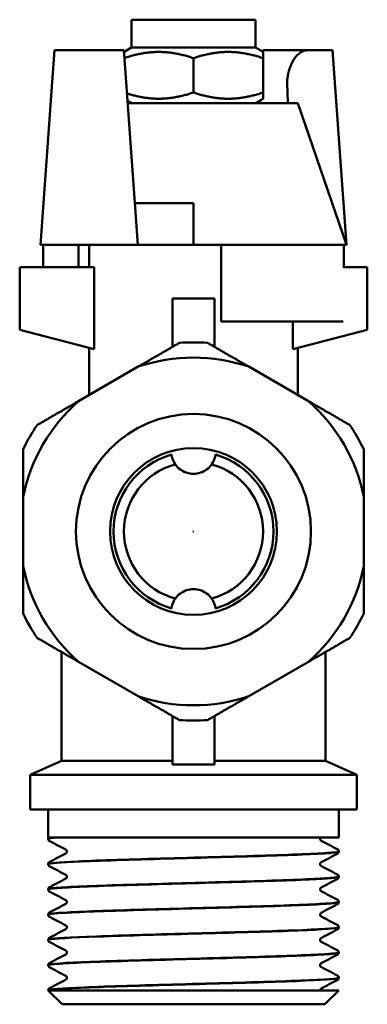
# Model space of a CAD drawing. Header units: millimetres. Extents: x 38 to 191, y 80 to 255.
# Tile 9 of 9: x 157 to 182, y 184 to 255. Entities that reach past the tile are written whole.
import ezdxf

# ---------------------------------------------------------------- set-up
doc = ezdxf.new("R2010")
doc.units = ezdxf.units.MM
doc.layers.add('Видимый контур (ГОСТ)', color=7, linetype='Continuous', lineweight=50)

msp = doc.modelspace()

# ---------------------------------------------------------------- linework, layer by layer
at = {"layer": 'Видимый контур (ГОСТ)'}
for p, q in [((164.59, 254.658), (173.49, 254.658)), ((164.59, 252.658), (164.59, 254.658)), ((173.49, 252.658), (173.49, 254.658)), ((158.877, 250.176), (159.041, 252.458)), ((164.04, 252.458), (159.041, 252.458)), ((164.04, 252.458), (164.203, 250.176)), ((164.59, 252.658), (164.049, 252.345)), ((164.59, 252.658), (173.49, 252.658)), ((173.49, 252.658), (174.04, 252.341)), ((174.04, 252.458), (174.032, 252.343)), ((177.238, 252.458), (174.04, 252.458)), ((174.04, 252.341), (174.04, 251.894)), ((177.238, 252.458), (179.04, 252.458)), ((180.04, 238.468), (179.04, 252.458)), ((169.04, 249.422), (169.04, 251.894)), ((174.04, 249.422), (174.04, 251.894)), ((158.041, 238.468), (158.877, 250.176)), ((164.203, 250.176), (165.04, 238.458)), ((174.04, 249.422), (174.04, 248.976)), ((164.59, 248.658), (164.3, 248.826)), ((167.303, 248.658), (164.312, 248.658)), ((167.303, 248.658), (176.54, 248.658)), ((173.49, 248.658), (174.04, 248.976)), ((173.769, 248.658), (173.781, 248.826)), ((175.826, 248.658), (176.133, 248.658)), ((176.133, 248.658), (176.133, 248.658)), ((176.133, 248.658), (176.133, 248.658)), ((176.54, 248.658), (180.04, 238.458)), ((167.04, 241.458), (164.826, 241.458)), ((167.04, 241.458), (169.04, 241.458)), ((169.04, 238.458), (169.04, 241.458)), ((158.041, 238.458), (158.04, 238.458)), ((158.041, 238.458), (158.04, 238.458)), ((158.041, 238.458), (158.041, 238.468)), ((158.041, 238.458), (165.04, 238.458)), ((158.224, 238.458), (158.224, 236.858)), ((160.779, 238.458), (160.779, 236.858)), ((161.54, 236.858), (161.54, 238.458)), ((165.04, 238.458), (167.04, 238.458)), ((169.04, 238.458), (167.04, 238.458)), ((171.04, 238.458), (169.04, 238.458)), ((171.04, 238.458), (171.04, 232.958)), ((179.857, 238.458), (171.04, 238.458)), ((179.857, 238.458), (179.857, 236.858)), ((180.04, 238.458), (179.857, 238.458)), ((180.04, 238.468), (180.037, 238.468)), ((180.04, 238.459), (180.04, 238.468)), ((161.885, 236.858), (156.54, 236.858)), ((156.54, 236.858), (156.54, 232.358)), ((161.885, 230.958), (161.885, 236.858)), ((161.886, 236.858), (161.885, 236.858)), ((161.886, 236.858), (161.886, 230.958)), ((181.54, 236.858), (179.808, 236.858)), ((181.54, 232.358), (181.54, 236.858)), ((170.54, 234.608), (167.54, 234.608)), ((167.54, 233.408), (167.54, 234.608)), ((170.54, 234.608), (170.54, 233.408)), ((167.54, 233.408), (167.54, 231.137)), ((170.54, 231.137), (170.54, 233.408)), ((171.04, 232.958), (179.808, 232.958)), ((176.195, 230.958), (176.195, 232.958)), ((156.54, 232.358), (161.885, 230.958)), ((176.195, 230.958), (181.54, 232.358)), ((161.54, 227.673), (161.54, 231.048)), ((161.885, 230.958), (161.886, 230.958)), ((176.54, 227.673), (176.54, 231.048)), ((160.761, 227.223), (165.07, 229.711)), ((173.011, 229.711), (177.32, 227.223)), ((156.79, 215.371), (156.79, 220.346)), ((181.29, 220.346), (181.29, 215.371)), ((159.54, 201.358), (159.54, 209.198)), ((178.54, 201.358), (178.54, 209.198)), ((165.07, 206.006), (160.761, 208.493)), ((177.32, 208.493), (173.011, 206.006)), ((167.54, 204.579), (167.54, 202.308)), ((170.54, 202.308), (170.54, 204.579)), ((167.54, 201.108), (167.54, 202.308)), ((170.54, 202.308), (170.54, 201.108)), ((159.54, 201.358), (157.29, 200.358)), ((167.54, 201.358), (159.54, 201.358)), ((167.54, 201.108), (170.54, 201.108)), ((178.54, 201.358), (170.54, 201.358)), ((178.54, 201.358), (180.79, 200.358)), ((180.79, 200.358), (157.29, 200.358)), ((157.29, 197.858), (157.29, 200.358)), ((180.79, 197.858), (180.79, 200.358)), ((180.79, 197.858), (157.29, 197.858)), ((158.59, 195.858), (158.59, 197.858)), ((179.49, 195.858), (179.49, 197.858)), ((179.49, 195.858), (158.59, 195.858)), ((158.59, 195.764), (158.59, 195.747)), ((159.139, 195.858), (159.353, 195.858)), ((179.49, 194.856), (179.49, 194.839)), ((158.59, 193.948), (158.59, 193.931)), ((179.49, 193.04), (179.49, 193.023)), ((158.59, 192.132), (158.59, 192.115)), ((179.49, 191.224), (179.49, 191.207)), ((158.59, 190.316), (158.59, 190.299)), ((179.49, 189.408), (179.49, 189.391)), ((158.59, 188.5), (158.59, 188.483)), ((179.49, 187.592), (179.49, 187.575)), ((158.59, 186.684), (158.59, 186.667)), ((179.49, 185.776), (179.49, 185.759)), ((158.59, 184.868), (158.59, 184.858)), ((179.49, 184.858), (158.59, 184.858)), ((159.59, 183.858), (158.59, 184.858)), ((158.59, 184.858), (158.594, 184.858)), ((178.145, 184.859), (178.145, 184.858)), ((178.49, 183.858), (179.49, 184.858)), ((178.49, 183.858), (159.59, 183.858))]:
    msp.add_line(p, q, dxfattribs=at)
for radius in [8.45, 6, 0.00512]:
    msp.add_circle((169.04, 217.858), radius, dxfattribs=at)
for radius, start, end in [(13.6, 85.74511, 94.25489), (12.5, 71.47834, 108.52166), (12.5, 131.47834, 168.52166), (12.5, 11.47834, 48.52166), (13.6, 145.74511, 154.25489), (13.6, 25.74511, 34.25489), (5.75, 105.99506, 254.00494), (5.75, 285.99506, 74.00494), (5, 105.14651, 254.85349), (5, 285.14651, 74.85349), (12.5, 191.47834, 228.52166), (12.5, 311.47834, 348.52166), (13.6, 205.74511, 214.25489), (13.6, 325.74511, 334.25489), (12.5, 251.47834, 288.52166), (13.6, 265.74511, 274.25489)]:
    msp.add_arc((169.04, 217.858), radius, start, end, dxfattribs=at)
for points, weights in [([(169.04, 251.894), (166.555, 252.723), (164.08, 251.907)], [1, 1.1536440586, 1.00209852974]), ([(174.04, 251.894), (171.54, 252.728), (169.04, 251.894)], [1, 1.15470053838, 1]), ([(164.262, 249.351), (166.626, 248.617), (169.04, 249.422)], [1.01162029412, 1.14865406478, 1]), ([(169.04, 249.422), (171.54, 248.589), (174.04, 249.422)], [1, 1.15470053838, 1]), ([(165.07, 229.711), (166.488, 230.53), (168.031, 231.421)], [1, 1.02165282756, 1.02585346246]), ([(170.05, 231.421), (171.593, 230.53), (173.011, 229.711)], [1.02585346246, 1.02165282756, 1]), ([(157.8, 225.513), (159.343, 226.404), (160.761, 227.223)], [1.02585346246, 1.02165282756, 1]), ([(177.32, 227.223), (178.738, 226.404), (180.281, 225.513)], [1, 1.02165282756, 1.02585346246]), ([(156.79, 220.346), (156.79, 221.984), (156.79, 223.766)], [1, 1.02165282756, 1.02585346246]), ([(181.29, 223.766), (181.29, 221.984), (181.29, 220.346)], [1.02585346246, 1.02165282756, 1]), ([(156.79, 211.951), (156.79, 213.733), (156.79, 215.371)], [1.02585346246, 1.02165282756, 1]), ([(181.29, 215.371), (181.29, 213.733), (181.29, 211.951)], [1, 1.02165282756, 1.02585346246]), ([(160.761, 208.493), (159.343, 209.312), (157.8, 210.203)], [1, 1.02165282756, 1.02585346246]), ([(180.281, 210.203), (178.738, 209.312), (177.32, 208.493)], [1.02585346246, 1.02165282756, 1]), ([(168.031, 204.296), (166.488, 205.187), (165.07, 206.006)], [1.02585346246, 1.02165282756, 1]), ([(173.011, 206.006), (171.593, 205.187), (170.05, 204.296)], [1, 1.02165282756, 1.02585346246])]:
    msp.add_rational_spline(points, weights, degree=2, dxfattribs=at)
for points, knots in [([(175.782, 249.958), (175.776, 250.124), (175.782, 250.29), (175.83, 250.738), (175.894, 251.007), (176.084, 251.518), (176.213, 251.748), (176.521, 252.141), (176.701, 252.29), (177.003, 252.43), (177.122, 252.458), (177.238, 252.458)], [0.8404082, 0.8404082, 0.8404082, 0.8404082, 0.8906397, 0.8906397, 0.9791845, 0.9791845, 1.0766662, 1.0766662, 1.1860617, 1.1860617, 1.2579213, 1.2579213, 1.2579213, 1.2579213]), ([(167.456, 223.386), (167.467, 223.309), (167.483, 223.235), (167.504, 223.163), (167.55, 223.004), (167.626, 222.84), (167.831, 222.546), (167.96, 222.416), (168.224, 222.224), (168.377, 222.142), (168.704, 222.035), (168.878, 222.008), (169.203, 222.008), (169.377, 222.035), (169.704, 222.142), (169.857, 222.224), (170.121, 222.416), (170.25, 222.546), (170.455, 222.84), (170.531, 223.004), (170.598, 223.235), (170.614, 223.309), (170.625, 223.386)], [-0.0238405, -0.0238405, -0.0238405, -0.0238405, 0, 0, 0, 0.0528306, 0.0528306, 0.1056613, 0.1056613, 0.1544357, 0.1544357, 0.2032101, 0.2032101, 0.2519846, 0.2519846, 0.300759, 0.300759, 0.3535897, 0.3535897, 0.4064203, 0.4064203, 0.4302608, 0.4302608, 0.4302608, 0.4302608]), ([(170.625, 212.331), (170.614, 212.407), (170.598, 212.482), (170.577, 212.554), (170.531, 212.712), (170.455, 212.877), (170.25, 213.17), (170.121, 213.3), (169.857, 213.493), (169.704, 213.574), (169.377, 213.682), (169.203, 213.708), (168.878, 213.708), (168.704, 213.682), (168.377, 213.574), (168.224, 213.493), (167.96, 213.3), (167.831, 213.17), (167.626, 212.877), (167.55, 212.712), (167.483, 212.482), (167.467, 212.407), (167.456, 212.331)], [-0.0238405, -0.0238405, -0.0238405, -0.0238405, 0, 0, 0, 0.0528306, 0.0528306, 0.1056613, 0.1056613, 0.1544357, 0.1544357, 0.2032101, 0.2032101, 0.2519846, 0.2519846, 0.300759, 0.300759, 0.3535897, 0.3535897, 0.4064203, 0.4064203, 0.4302608, 0.4302608, 0.4302608, 0.4302608]), ([(158.697, 195.588), (158.682, 195.596), (158.664, 195.606), (158.631, 195.64), (158.619, 195.655), (158.599, 195.695), (158.592, 195.72), (158.59, 195.747)], [0, 0, 0, 0, 0.02822066, 0.02822066, 0.04289582, 0.04289582, 0.05809548, 0.05809548, 0.05809548, 0.05809548]), ([(178.183, 195.858), (178.174, 195.849), (178.165, 195.835), (178.15, 195.8), (178.145, 195.778), (178.145, 195.756)], [0, 0, 0, 0, 0.01327764, 0.01327764, 0.0269759, 0.0269759, 0.0269759, 0.0269759]), ([(178.145, 195.756), (178.145, 195.72), (178.159, 195.686), (178.185, 195.648), (178.197, 195.638), (178.213, 195.626), (178.217, 195.624), (178.22, 195.622)], [0, 0, 0, 0, 0.0219886, 0.0219886, 0.04094287, 0.04094287, 0.05822789, 0.05822789, 0.05822789, 0.05822789]), ([(158.591, 193.931), (158.593, 193.997), (159.433, 194.063), (160.941, 194.129), (162.592, 194.201), (165.027, 194.273), (167.616, 194.346), (170.196, 194.418), (172.902, 194.49), (175.035, 194.562), (177.162, 194.634), (178.699, 194.705), (179.251, 194.777), (179.41, 194.798), (179.487, 194.819), (179.485, 194.839)], [31.414695, 31.414695, 31.414695, 31.414695, 32.099827, 32.099827, 32.099827, 32.849981, 32.849981, 32.849981, 33.597639, 33.597639, 33.597639, 34.343154, 34.343154, 34.343154, 34.557519, 34.557519, 34.557519, 34.557519]), ([(179.484, 194.857), (179.487, 194.831), (179.372, 194.806), (179.135, 194.781), (178.464, 194.709), (176.822, 194.637), (174.629, 194.565), (172.436, 194.493), (169.716, 194.422), (167.164, 194.35), (164.612, 194.278), (162.255, 194.206), (160.694, 194.135), (159.341, 194.073), (158.598, 194.01), (158.592, 193.948)], [-40.841936, -40.841936, -40.841936, -40.841936, -40.579141, -40.579141, -40.579141, -39.834128, -39.834128, -39.834128, -39.089347, -39.089347, -39.089347, -38.344792, -38.344792, -38.344792, -37.699112, -37.699112, -37.699112, -37.699112]), ([(159.936, 194.848), (159.936, 194.883), (159.922, 194.917), (159.896, 194.956), (159.884, 194.966), (159.868, 194.977), (159.864, 194.98), (159.861, 194.981)], [0, 0, 0, 0, 0.0219886, 0.0219886, 0.04094287, 0.04094287, 0.05822789, 0.05822789, 0.05822789, 0.05822789]), ([(159.861, 194.714), (159.865, 194.716), (159.876, 194.721), (159.901, 194.748), (159.912, 194.761), (159.929, 194.798), (159.936, 194.823), (159.936, 194.848)], [0, 0, 0, 0, 0.02814735, 0.02814735, 0.04292595, 0.04292595, 0.05825305, 0.05825305, 0.05825305, 0.05825305]), ([(179.384, 195.015), (179.399, 195.007), (179.417, 194.997), (179.45, 194.964), (179.462, 194.949), (179.482, 194.909), (179.489, 194.883), (179.49, 194.857)], [0, 0, 0, 0, 0.02822066, 0.02822066, 0.04289582, 0.04289582, 0.05809548, 0.05809548, 0.05809548, 0.05809548]), ([(179.49, 194.839), (179.489, 194.802), (179.475, 194.768), (179.444, 194.724), (179.429, 194.71), (179.404, 194.691), (179.394, 194.685), (179.384, 194.68)], [0, 0, 0, 0, 0.02092531, 0.02092531, 0.04042021, 0.04042021, 0.05806634, 0.05806634, 0.05806634, 0.05806634]), ([(158.59, 193.948), (158.592, 193.985), (158.606, 194.019), (158.637, 194.064), (158.652, 194.077), (158.677, 194.096), (158.687, 194.102), (158.697, 194.107)], [0, 0, 0, 0, 0.02092531, 0.02092531, 0.04042021, 0.04042021, 0.05806634, 0.05806634, 0.05806634, 0.05806634]), ([(178.22, 194.073), (178.216, 194.071), (178.205, 194.066), (178.18, 194.039), (178.169, 194.026), (178.152, 193.989), (178.145, 193.965), (178.145, 193.94)], [0, 0, 0, 0, 0.02814735, 0.02814735, 0.04292595, 0.04292595, 0.05825305, 0.05825305, 0.05825305, 0.05825305]), ([(158.697, 193.772), (158.682, 193.78), (158.664, 193.79), (158.631, 193.824), (158.619, 193.839), (158.599, 193.879), (158.592, 193.904), (158.59, 193.931)], [0, 0, 0, 0, 0.02822066, 0.02822066, 0.04289582, 0.04289582, 0.05809548, 0.05809548, 0.05809548, 0.05809548]), ([(178.145, 193.94), (178.145, 193.904), (178.159, 193.87), (178.185, 193.832), (178.197, 193.822), (178.213, 193.81), (178.217, 193.807), (178.22, 193.806)], [0, 0, 0, 0, 0.0219886, 0.0219886, 0.04094287, 0.04094287, 0.05822789, 0.05822789, 0.05822789, 0.05822789]), ([(179.49, 193.04), (179.487, 192.975), (178.669, 192.91), (177.195, 192.845), (175.576, 192.773), (173.182, 192.702), (170.624, 192.63), (168.066, 192.558), (165.368, 192.487), (163.219, 192.415), (161.071, 192.344), (159.491, 192.272), (158.883, 192.201), (158.689, 192.178), (158.594, 192.155), (158.597, 192.132)], [-34.558751, -34.558751, -34.558751, -34.558751, -33.881927, -33.881927, -33.881927, -33.138811, -33.138811, -33.138811, -32.39588, -32.39588, -32.39588, -31.653129, -31.653129, -31.653129, -31.415927, -31.415927, -31.415927, -31.415927]), ([(158.597, 192.115), (158.594, 192.139), (158.703, 192.164), (158.928, 192.189), (159.579, 192.26), (161.197, 192.332), (163.37, 192.403), (165.565, 192.476), (168.304, 192.548), (170.876, 192.62), (173.444, 192.692), (175.82, 192.764), (177.389, 192.837), (178.741, 192.899), (179.482, 192.961), (179.489, 193.023)], [25.131509, 25.131509, 25.131509, 25.131509, 25.387416, 25.387416, 25.387416, 26.129991, 26.129991, 26.129991, 26.880121, 26.880121, 26.880121, 27.62896, 27.62896, 27.62896, 28.274334, 28.274334, 28.274334, 28.274334]), ([(159.936, 193.032), (159.936, 193.067), (159.922, 193.101), (159.896, 193.14), (159.884, 193.149), (159.868, 193.161), (159.864, 193.164), (159.861, 193.165)], [0, 0, 0, 0, 0.0219886, 0.0219886, 0.04094287, 0.04094287, 0.05822789, 0.05822789, 0.05822789, 0.05822789]), ([(159.861, 192.898), (159.865, 192.9), (159.876, 192.905), (159.901, 192.932), (159.912, 192.945), (159.929, 192.982), (159.936, 193.007), (159.936, 193.032)], [0, 0, 0, 0, 0.02814735, 0.02814735, 0.04292595, 0.04292595, 0.05825305, 0.05825305, 0.05825305, 0.05825305]), ([(179.384, 193.199), (179.399, 193.191), (179.417, 193.181), (179.45, 193.148), (179.462, 193.133), (179.482, 193.093), (179.489, 193.067), (179.49, 193.04)], [0, 0, 0, 0, 0.02822066, 0.02822066, 0.04289582, 0.04289582, 0.05809548, 0.05809548, 0.05809548, 0.05809548]), ([(179.49, 193.023), (179.489, 192.986), (179.475, 192.952), (179.444, 192.908), (179.429, 192.894), (179.404, 192.875), (179.394, 192.869), (179.384, 192.864)], [0, 0, 0, 0, 0.02092531, 0.02092531, 0.04042021, 0.04042021, 0.05806634, 0.05806634, 0.05806634, 0.05806634]), ([(158.59, 192.132), (158.592, 192.169), (158.606, 192.203), (158.637, 192.247), (158.652, 192.261), (158.677, 192.28), (158.687, 192.286), (158.697, 192.291)], [0, 0, 0, 0, 0.02092531, 0.02092531, 0.04042021, 0.04042021, 0.05806634, 0.05806634, 0.05806634, 0.05806634]), ([(158.697, 191.956), (158.682, 191.964), (158.664, 191.974), (158.631, 192.007), (158.619, 192.023), (158.599, 192.062), (158.592, 192.088), (158.59, 192.115)], [0, 0, 0, 0, 0.02822066, 0.02822066, 0.04289582, 0.04289582, 0.05809548, 0.05809548, 0.05809548, 0.05809548]), ([(178.22, 192.257), (178.216, 192.255), (178.205, 192.25), (178.18, 192.223), (178.169, 192.21), (178.152, 192.173), (178.145, 192.148), (178.145, 192.124)], [0, 0, 0, 0, 0.02814735, 0.02814735, 0.04292595, 0.04292595, 0.05825305, 0.05825305, 0.05825305, 0.05825305]), ([(178.145, 192.124), (178.145, 192.088), (178.159, 192.054), (178.185, 192.016), (178.197, 192.006), (178.213, 191.994), (178.217, 191.991), (178.22, 191.99)], [0, 0, 0, 0, 0.0219886, 0.0219886, 0.04094287, 0.04094287, 0.05822789, 0.05822789, 0.05822789, 0.05822789]), ([(158.594, 190.299), (158.598, 190.355), (159.196, 190.411), (160.315, 190.467), (161.745, 190.539), (164.013, 190.611), (166.536, 190.683), (169.057, 190.755), (171.808, 190.827), (174.082, 190.898), (176.355, 190.97), (178.13, 191.042), (178.952, 191.114), (179.308, 191.145), (179.484, 191.176), (179.483, 191.207)], [18.848324, 18.848324, 18.848324, 18.848324, 19.432327, 19.432327, 19.432327, 20.178319, 20.178319, 20.178319, 20.923809, 20.923809, 20.923809, 21.668819, 21.668819, 21.668819, 21.991149, 21.991149, 21.991149, 21.991149]), ([(179.482, 191.224), (179.483, 191.187), (179.234, 191.15), (178.734, 191.113), (177.761, 191.041), (175.848, 190.969), (173.49, 190.897), (171.133, 190.825), (168.356, 190.753), (165.874, 190.681), (163.394, 190.609), (161.234, 190.537), (159.951, 190.465), (159.064, 190.415), (158.602, 190.366), (158.597, 190.316)], [-28.275566, -28.275566, -28.275566, -28.275566, -27.891545, -27.891545, -27.891545, -27.143331, -27.143331, -27.143331, -26.395706, -26.395706, -26.395706, -25.648647, -25.648647, -25.648647, -25.132741, -25.132741, -25.132741, -25.132741]), ([(159.936, 191.215), (159.936, 191.251), (159.922, 191.285), (159.896, 191.323), (159.884, 191.333), (159.868, 191.345), (159.864, 191.348), (159.861, 191.349)], [0, 0, 0, 0, 0.0219886, 0.0219886, 0.04094287, 0.04094287, 0.05822789, 0.05822789, 0.05822789, 0.05822789]), ([(159.861, 191.082), (159.865, 191.084), (159.876, 191.089), (159.901, 191.116), (159.912, 191.129), (159.929, 191.166), (159.936, 191.191), (159.936, 191.215)], [0, 0, 0, 0, 0.02814735, 0.02814735, 0.04292595, 0.04292595, 0.05825305, 0.05825305, 0.05825305, 0.05825305]), ([(179.384, 191.383), (179.399, 191.375), (179.417, 191.365), (179.45, 191.332), (179.462, 191.317), (179.482, 191.277), (179.489, 191.251), (179.49, 191.224)], [0, 0, 0, 0, 0.02822066, 0.02822066, 0.04289582, 0.04289582, 0.05809548, 0.05809548, 0.05809548, 0.05809548]), ([(179.49, 191.207), (179.489, 191.17), (179.475, 191.136), (179.444, 191.092), (179.429, 191.078), (179.404, 191.059), (179.394, 191.053), (179.384, 191.048)], [0, 0, 0, 0, 0.02092531, 0.02092531, 0.04042021, 0.04042021, 0.05806634, 0.05806634, 0.05806634, 0.05806634]), ([(158.59, 190.316), (158.592, 190.353), (158.606, 190.387), (158.637, 190.431), (158.652, 190.445), (158.677, 190.464), (158.687, 190.47), (158.697, 190.475)], [0, 0, 0, 0, 0.02092531, 0.02092531, 0.04042021, 0.04042021, 0.05806634, 0.05806634, 0.05806634, 0.05806634]), ([(158.697, 190.14), (158.682, 190.148), (158.664, 190.158), (158.631, 190.191), (158.619, 190.206), (158.599, 190.246), (158.592, 190.272), (158.59, 190.299)], [0, 0, 0, 0, 0.02822066, 0.02822066, 0.04289582, 0.04289582, 0.05809548, 0.05809548, 0.05809548, 0.05809548]), ([(178.22, 190.441), (178.216, 190.439), (178.205, 190.434), (178.18, 190.407), (178.169, 190.394), (178.152, 190.357), (178.145, 190.332), (178.145, 190.307)], [0, 0, 0, 0, 0.02814735, 0.02814735, 0.04292595, 0.04292595, 0.05825305, 0.05825305, 0.05825305, 0.05825305]), ([(178.145, 190.307), (178.145, 190.272), (178.159, 190.238), (178.185, 190.199), (178.197, 190.19), (178.213, 190.178), (178.217, 190.175), (178.22, 190.174)], [0, 0, 0, 0, 0.0219886, 0.0219886, 0.04094287, 0.04094287, 0.05822789, 0.05822789, 0.05822789, 0.05822789]), ([(179.49, 189.408), (179.49, 189.401), (179.482, 189.394), (179.465, 189.388), (179.283, 189.316), (178.099, 189.244), (176.214, 189.173), (174.33, 189.101), (171.766, 189.029), (169.176, 188.958), (166.587, 188.886), (163.997, 188.814), (162.069, 188.743), (160.141, 188.671), (158.892, 188.6), (158.64, 188.528), (158.607, 188.519), (158.591, 188.509), (158.592, 188.5)], [-21.99238, -21.99238, -21.99238, -21.99238, -21.921089, -21.921089, -21.921089, -21.176975, -21.176975, -21.176975, -20.433276, -20.433276, -20.433276, -19.689973, -19.689973, -19.689973, -18.947044, -18.947044, -18.947044, -18.849556, -18.849556, -18.849556, -18.849556]), ([(158.593, 188.482), (158.591, 188.494), (158.613, 188.505), (158.659, 188.516), (158.956, 188.588), (160.247, 188.659), (162.203, 188.731), (164.233, 188.805), (166.96, 188.879), (169.639, 188.953), (172.248, 189.026), (174.785, 189.098), (176.591, 189.17), (178.396, 189.242), (179.453, 189.315), (179.489, 189.387), (179.49, 189.388), (179.49, 189.39), (179.49, 189.391)], [12.565139, 12.565139, 12.565139, 12.565139, 12.681332, 12.681332, 12.681332, 13.423909, 13.423909, 13.423909, 14.194519, 14.194519, 14.194519, 14.944633, 14.944633, 14.944633, 15.694091, 15.694091, 15.694091, 15.707963, 15.707963, 15.707963, 15.707963]), ([(159.936, 189.399), (159.936, 189.435), (159.922, 189.469), (159.896, 189.507), (159.884, 189.517), (159.868, 189.529), (159.864, 189.532), (159.861, 189.533)], [0, 0, 0, 0, 0.0219886, 0.0219886, 0.04094287, 0.04094287, 0.05822789, 0.05822789, 0.05822789, 0.05822789]), ([(159.861, 189.266), (159.865, 189.268), (159.876, 189.273), (159.901, 189.3), (159.912, 189.313), (159.929, 189.35), (159.936, 189.374), (159.936, 189.399)], [0, 0, 0, 0, 0.02814735, 0.02814735, 0.04292595, 0.04292595, 0.05825305, 0.05825305, 0.05825305, 0.05825305]), ([(179.384, 189.567), (179.399, 189.559), (179.417, 189.549), (179.45, 189.515), (179.462, 189.5), (179.482, 189.46), (179.489, 189.435), (179.49, 189.408)], [0, 0, 0, 0, 0.02822066, 0.02822066, 0.04289582, 0.04289582, 0.05809548, 0.05809548, 0.05809548, 0.05809548]), ([(179.49, 189.391), (179.489, 189.354), (179.475, 189.32), (179.444, 189.275), (179.429, 189.262), (179.404, 189.243), (179.394, 189.237), (179.384, 189.232)], [0, 0, 0, 0, 0.02092531, 0.02092531, 0.04042021, 0.04042021, 0.05806634, 0.05806634, 0.05806634, 0.05806634]), ([(158.59, 188.5), (158.592, 188.537), (158.606, 188.571), (158.637, 188.615), (158.652, 188.629), (158.677, 188.648), (158.687, 188.654), (158.697, 188.659)], [0, 0, 0, 0, 0.02092531, 0.02092531, 0.04042021, 0.04042021, 0.05806634, 0.05806634, 0.05806634, 0.05806634]), ([(158.697, 188.324), (158.682, 188.332), (158.664, 188.342), (158.631, 188.375), (158.619, 188.39), (158.599, 188.43), (158.592, 188.456), (158.59, 188.482)], [0, 0, 0, 0, 0.02822066, 0.02822066, 0.04289582, 0.04289582, 0.05809548, 0.05809548, 0.05809548, 0.05809548]), ([(178.22, 188.625), (178.216, 188.623), (178.205, 188.618), (178.18, 188.591), (178.169, 188.578), (178.152, 188.541), (178.145, 188.516), (178.145, 188.491)], [0, 0, 0, 0, 0.02814735, 0.02814735, 0.04292595, 0.04292595, 0.05825305, 0.05825305, 0.05825305, 0.05825305]), ([(178.145, 188.491), (178.145, 188.456), (178.159, 188.422), (178.185, 188.383), (178.197, 188.373), (178.213, 188.362), (178.217, 188.359), (178.22, 188.358)], [0, 0, 0, 0, 0.0219886, 0.0219886, 0.04094287, 0.04094287, 0.05822789, 0.05822789, 0.05822789, 0.05822789]), ([(159.936, 187.583), (159.936, 187.619), (159.922, 187.653), (159.896, 187.691), (159.884, 187.701), (159.868, 187.713), (159.864, 187.715), (159.861, 187.717)], [0, 0, 0, 0, 0.0219886, 0.0219886, 0.04094287, 0.04094287, 0.05822789, 0.05822789, 0.05822789, 0.05822789]), ([(179.384, 187.751), (179.399, 187.743), (179.417, 187.733), (179.45, 187.699), (179.462, 187.684), (179.482, 187.644), (179.489, 187.619), (179.49, 187.592)], [0, 0, 0, 0, 0.02822066, 0.02822066, 0.04289582, 0.04289582, 0.05809548, 0.05809548, 0.05809548, 0.05809548]), ([(158.598, 186.666), (158.599, 186.71), (158.948, 186.753), (159.635, 186.797), (160.764, 186.869), (162.793, 186.94), (165.205, 187.012), (167.615, 187.084), (170.383, 187.155), (172.8, 187.227), (175.217, 187.299), (177.261, 187.37), (178.409, 187.442), (179.117, 187.486), (179.48, 187.531), (179.483, 187.575)], [6.281954, 6.281954, 6.281954, 6.281954, 6.734002, 6.734002, 6.734002, 7.478119, 7.478119, 7.478119, 8.222026, 8.222026, 8.222026, 8.965727, 8.965727, 8.965727, 9.424778, 9.424778, 9.424778, 9.424778]), ([(179.484, 187.592), (179.482, 187.544), (179.054, 187.496), (178.228, 187.448), (176.991, 187.376), (174.871, 187.305), (172.414, 187.233), (169.959, 187.161), (167.191, 187.089), (164.819, 187.018), (162.449, 186.946), (160.497, 186.874), (159.462, 186.803), (158.889, 186.763), (158.6, 186.723), (158.599, 186.684)], [-15.709195, -15.709195, -15.709195, -15.709195, -15.211337, -15.211337, -15.211337, -14.465837, -14.465837, -14.465837, -13.721276, -13.721276, -13.721276, -12.977569, -12.977569, -12.977569, -12.566371, -12.566371, -12.566371, -12.566371]), ([(159.861, 187.45), (159.865, 187.452), (159.876, 187.457), (159.901, 187.483), (159.912, 187.497), (159.929, 187.534), (159.936, 187.558), (159.936, 187.583)], [0, 0, 0, 0, 0.02814735, 0.02814735, 0.04292595, 0.04292595, 0.05825305, 0.05825305, 0.05825305, 0.05825305]), ([(179.49, 187.574), (179.489, 187.538), (179.475, 187.504), (179.444, 187.459), (179.429, 187.446), (179.404, 187.427), (179.394, 187.421), (179.384, 187.416)], [0, 0, 0, 0, 0.02092531, 0.02092531, 0.04042021, 0.04042021, 0.05806634, 0.05806634, 0.05806634, 0.05806634]), ([(158.59, 186.684), (158.592, 186.721), (158.606, 186.755), (158.637, 186.799), (158.652, 186.813), (158.677, 186.832), (158.687, 186.838), (158.697, 186.843)], [0, 0, 0, 0, 0.02092531, 0.02092531, 0.04042021, 0.04042021, 0.05806634, 0.05806634, 0.05806634, 0.05806634]), ([(158.697, 186.508), (158.682, 186.516), (158.664, 186.526), (158.631, 186.559), (158.619, 186.574), (158.599, 186.614), (158.592, 186.64), (158.59, 186.666)], [0, 0, 0, 0, 0.02822066, 0.02822066, 0.04289582, 0.04289582, 0.05809548, 0.05809548, 0.05809548, 0.05809548]), ([(178.22, 186.809), (178.216, 186.806), (178.205, 186.802), (178.18, 186.775), (178.169, 186.762), (178.152, 186.725), (178.145, 186.7), (178.145, 186.675)], [0, 0, 0, 0, 0.02814735, 0.02814735, 0.04292595, 0.04292595, 0.05825305, 0.05825305, 0.05825305, 0.05825305]), ([(178.145, 186.675), (178.145, 186.64), (178.159, 186.606), (178.185, 186.567), (178.197, 186.557), (178.213, 186.546), (178.217, 186.543), (178.22, 186.541)], [0, 0, 0, 0, 0.0219886, 0.0219886, 0.04094287, 0.04094287, 0.05822789, 0.05822789, 0.05822789, 0.05822789]), ([(179.486, 185.776), (179.489, 185.759), (179.436, 185.742), (179.327, 185.724), (178.866, 185.652), (177.4, 185.58), (175.31, 185.508), (173.232, 185.436), (170.559, 185.364), (167.975, 185.292), (165.375, 185.22), (162.892, 185.148), (161.172, 185.075), (159.526, 185.006), (158.594, 184.937), (158.591, 184.868)], [-9.42601, -9.42601, -9.42601, -9.42601, -9.247589, -9.247589, -9.247589, -8.497401, -8.497401, -8.497401, -7.751867, -7.751867, -7.751867, -7.001447, -7.001447, -7.001447, -6.283185, -6.283185, -6.283185, -6.283185]), ([(158.594, 184.858), (158.663, 184.93), (159.744, 185.002), (161.559, 185.074), (163.373, 185.146), (165.903, 185.218), (168.498, 185.29), (171.092, 185.362), (173.726, 185.433), (175.723, 185.505), (177.719, 185.577), (179.06, 185.649), (179.4, 185.721), (179.46, 185.733), (179.489, 185.746), (179.488, 185.759)], [0.026588, 0.026588, 0.026588, 0.026588, 0.772841, 0.772841, 0.772841, 1.518835, 1.518835, 1.518835, 2.264576, 2.264576, 2.264576, 3.010069, 3.010069, 3.010069, 3.141593, 3.141593, 3.141593, 3.141593]), ([(159.936, 185.767), (159.936, 185.803), (159.922, 185.837), (159.896, 185.875), (159.884, 185.885), (159.868, 185.897), (159.864, 185.899), (159.861, 185.901)], [0, 0, 0, 0, 0.0219886, 0.0219886, 0.04094287, 0.04094287, 0.05822789, 0.05822789, 0.05822789, 0.05822789]), ([(159.861, 185.633), (159.865, 185.636), (159.876, 185.641), (159.901, 185.667), (159.912, 185.681), (159.929, 185.718), (159.936, 185.742), (159.936, 185.767)], [0, 0, 0, 0, 0.02814735, 0.02814735, 0.04292595, 0.04292595, 0.05825305, 0.05825305, 0.05825305, 0.05825305]), ([(179.384, 185.935), (179.399, 185.927), (179.417, 185.917), (179.45, 185.883), (179.462, 185.868), (179.482, 185.828), (179.489, 185.803), (179.49, 185.776)], [0, 0, 0, 0, 0.02822066, 0.02822066, 0.04289582, 0.04289582, 0.05809548, 0.05809548, 0.05809548, 0.05809548]), ([(179.49, 185.758), (179.489, 185.722), (179.475, 185.688), (179.444, 185.643), (179.429, 185.63), (179.404, 185.611), (179.394, 185.605), (179.384, 185.6)], [0, 0, 0, 0, 0.02092531, 0.02092531, 0.04042021, 0.04042021, 0.05806634, 0.05806634, 0.05806634, 0.05806634]), ([(158.59, 184.868), (158.592, 184.905), (158.606, 184.939), (158.637, 184.983), (158.652, 184.997), (158.677, 185.016), (158.687, 185.022), (158.697, 185.027)], [0, 0, 0, 0, 0.02092531, 0.02092531, 0.04042021, 0.04042021, 0.05806634, 0.05806634, 0.05806634, 0.05806634]), ([(178.22, 184.993), (178.216, 184.99), (178.205, 184.986), (178.18, 184.959), (178.169, 184.946), (178.152, 184.909), (178.145, 184.884), (178.145, 184.859)], [0, 0, 0, 0, 0.02814735, 0.02814735, 0.04292595, 0.04292595, 0.05825305, 0.05825305, 0.05825305, 0.05825305])]:
    msp.add_open_spline(points, degree=3, knots=knots, dxfattribs=at)
for points in [[(175.826, 248.658), (175.811, 249.092), (175.797, 249.525), (175.782, 249.958)], [(167.307, 248.658), (167.305, 248.658), (167.304, 248.658), (167.303, 248.658)], [(158.59, 195.765), (158.592, 195.801), (158.606, 195.835), (158.622, 195.858)], [(159.139, 195.858), (158.777, 195.827), (158.597, 195.796), (158.599, 195.764)], [(158.599, 195.747), (158.598, 195.784), (158.849, 195.821), (159.353, 195.858)], [(159.861, 194.981), (159.473, 195.184), (159.085, 195.386), (158.697, 195.588)], [(178.22, 195.622), (178.608, 195.42), (178.996, 195.217), (179.384, 195.015)], [(158.697, 194.107), (159.085, 194.309), (159.473, 194.512), (159.861, 194.714)], [(179.384, 194.68), (178.996, 194.478), (178.608, 194.276), (178.22, 194.073)], [(159.861, 193.165), (159.473, 193.368), (159.085, 193.57), (158.697, 193.772)], [(178.22, 193.806), (178.608, 193.604), (178.996, 193.401), (179.384, 193.199)], [(158.697, 192.291), (159.085, 192.493), (159.473, 192.696), (159.861, 192.898)], [(179.384, 192.864), (178.996, 192.662), (178.608, 192.46), (178.22, 192.257)], [(159.861, 191.349), (159.473, 191.552), (159.085, 191.754), (158.697, 191.956)], [(178.22, 191.99), (178.608, 191.788), (178.996, 191.585), (179.384, 191.383)], [(158.697, 190.475), (159.085, 190.677), (159.473, 190.879), (159.861, 191.082)], [(179.384, 191.048), (178.996, 190.846), (178.608, 190.643), (178.22, 190.441)], [(159.861, 189.533), (159.473, 189.735), (159.085, 189.938), (158.697, 190.14)], [(178.22, 190.174), (178.608, 189.971), (178.996, 189.769), (179.384, 189.567)], [(158.697, 188.659), (159.085, 188.861), (159.473, 189.063), (159.861, 189.266)], [(179.384, 189.232), (178.996, 189.03), (178.608, 188.827), (178.22, 188.625)], [(178.22, 188.358), (178.608, 188.155), (178.996, 187.953), (179.384, 187.751)], [(159.861, 187.717), (159.473, 187.919), (159.085, 188.122), (158.697, 188.324)], [(158.697, 186.843), (159.085, 187.045), (159.473, 187.247), (159.861, 187.45)], [(179.384, 187.416), (178.996, 187.214), (178.608, 187.011), (178.22, 186.809)], [(159.861, 185.901), (159.473, 186.103), (159.085, 186.305), (158.697, 186.508)], [(178.22, 186.541), (178.608, 186.339), (178.996, 186.137), (179.384, 185.935)], [(158.697, 185.027), (159.085, 185.229), (159.473, 185.431), (159.861, 185.633)], [(179.384, 185.6), (178.996, 185.397), (178.608, 185.195), (178.22, 184.993)]]:
    msp.add_open_spline(points, degree=3, dxfattribs=at)

doc.saveas('drawing.dxf')
